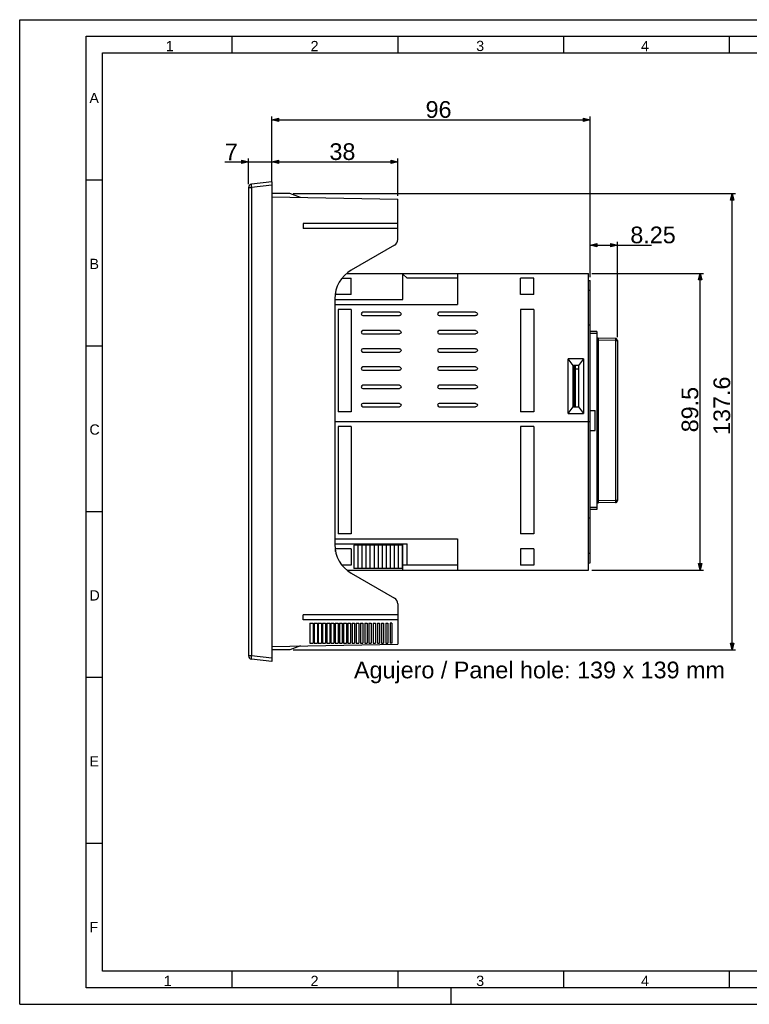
# Model space of a CAD drawing. Extents: x 0 to 420, y 0 to 297.
# Tile 1 of 6: x 0 to 220, y 0 to 297. Entities that reach past the tile are written whole.
import ezdxf

# ---------------------------------------------------------------- set-up
doc = ezdxf.new("R2010")
doc.units = 0
doc.layers.add('CAPA_1', color=7, linetype='CONTINUOUS')

# ---------------------------------------------------------------- blocks, each defined once
blk = doc.blocks.new('*U5')
at = {"layer": 'CAPA_1', "color": 7}
blk.add_solid([(67.02, 253.61), (67.02, 254.61), (69.02, 254.11)], dxfattribs=at)
blk = doc.blocks.new('*U6')
at = {"layer": 'CAPA_1', "color": 7}
blk.add_solid([(78.02, 253.61), (76.02, 254.11), (78.02, 254.61)], dxfattribs=at)
blk = doc.blocks.new('*U7')
at = {"layer": 'CAPA_1', "color": 7}
blk.add_solid([(78.02, 253.61), (76.02, 254.11), (78.02, 254.61)], dxfattribs=at)
blk = doc.blocks.new('*U8')
at = {"layer": 'CAPA_1', "color": 7}
blk.add_solid([(112.02, 253.61), (112.02, 254.61), (114.02, 254.11)], dxfattribs=at)
blk = doc.blocks.new('*U9')
at = {"layer": 'CAPA_1', "color": 7}
blk.add_solid([(78.02, 266.33), (76.02, 266.83), (78.02, 267.33)], dxfattribs=at)
blk = doc.blocks.new('*U10')
at = {"layer": 'CAPA_1', "color": 7}
blk.add_solid([(170.02, 266.33), (170.02, 267.33), (172.02, 266.83)], dxfattribs=at)
blk = doc.blocks.new('*U11')
at = {"layer": 'CAPA_1', "color": 7}
blk.add_solid([(174.02, 228.49), (172.02, 228.99), (174.02, 229.49)], dxfattribs=at)
blk = doc.blocks.new('*U12')
at = {"layer": 'CAPA_1', "color": 7}
blk.add_solid([(178.27, 228.49), (178.27, 229.49), (180.27, 228.99)], dxfattribs=at)
blk = doc.blocks.new('*U13')
at = {"layer": 'CAPA_1', "color": 7}
blk.add_solid([(205.23, 218.49), (204.73, 218.49), (205.23, 220.49)], dxfattribs=at)
at = {"layer": 'CAPA_1', "color": 7, "extrusion": (0, 0, -1)}
blk.add_solid([(-205.23, 218.49), (-205.23, 220.49), (-205.73, 218.49)], dxfattribs=at)
blk = doc.blocks.new('*U14')
at = {"layer": 'CAPA_1', "color": 7, "extrusion": (0, 0, -1)}
for points in [[(-205.23, 130.99), (-204.73, 132.99), (-205.23, 132.99)], [(-205.23, 130.99), (-205.23, 132.99), (-205.73, 132.99)]]:
    blk.add_solid(points, dxfattribs=at)
blk = doc.blocks.new('*U15')
at = {"layer": 'CAPA_1', "color": 7}
blk.add_solid([(214.85, 242.54), (214.35, 242.54), (214.85, 244.54)], dxfattribs=at)
at = {"layer": 'CAPA_1', "color": 7, "extrusion": (0, 0, -1)}
blk.add_solid([(-214.85, 242.54), (-214.85, 244.54), (-215.35, 242.54)], dxfattribs=at)
blk = doc.blocks.new('*U16')
at = {"layer": 'CAPA_1', "color": 7, "extrusion": (0, 0, -1)}
for points in [[(-214.85, 106.94), (-214.35, 108.94), (-214.85, 108.94)], [(-214.85, 106.94), (-214.85, 108.94), (-215.35, 108.94)]]:
    blk.add_solid(points, dxfattribs=at)

msp = doc.modelspace()

# ---------------------------------------------------------------- linework, layer by layer
at = {"layer": 'CAPA_1', "color": 7}
for points in [[(0, 0), (0, 297)], [(0, 297), (420, 297)], [(20.03, 5), (20.03, 292)], [(20.03, 292), (415, 292)], [(64, 292), (64, 287)], [(114, 292), (114, 287)], [(164, 292), (164, 287)], [(214, 292), (214, 287)], [(25, 10), (25, 287)], [(25, 287), (410, 287)], [(76.02, 248.09), (76.02, 267.83)], [(76.02, 266.83), (78.02, 267.33), (78.02, 266.33), (76.02, 266.83)], [(172.02, 266.83), (170.02, 266.33), (170.02, 267.33), (172.02, 266.83)], [(172.02, 219.35), (172.02, 267.83)], [(76.02, 266.83), (172.02, 266.83)], [(61.88, 254.11), (114.02, 254.11)], [(69.02, 254.11), (67.02, 253.61), (67.02, 254.61), (69.02, 254.11)], [(69.02, 247.4), (69.02, 255.11)], [(76.02, 254.11), (78.02, 254.61), (78.02, 253.61), (76.02, 254.11)], [(76.02, 254.11), (78.02, 254.61), (78.02, 253.61), (76.02, 254.11)], [(114.02, 254.11), (112.02, 253.61), (112.02, 254.61), (114.02, 254.11)], [(114.02, 243.87), (114.02, 255.11)], [(25, 248.58), (20.02, 248.58)], [(69.91, 246.4), (69.9, 246.47), (69.89, 246.57), (69.88, 246.67), (69.88, 246.77), (69.87, 246.79), (69.87, 246.89), (69.87, 246.99), (69.86, 247.09), (69.86, 247.12), (69.87, 247.22), (69.88, 247.31), (69.88, 247.32), (69.89, 247.37), (69.9, 247.38), (69.91, 247.39)], [(76.02, 248.09), (69.91, 247.39)], [(76.02, 247.09), (69.91, 246.4)], [(76.02, 248.09), (76.02, 103.39)], [(69.02, 246.4), (69.02, 105.08)], [(69.02, 246.4), (69.91, 246.4)], [(69.91, 246.4), (69.91, 105.08)], [(81.52, 244.54), (76.02, 244.54)], [(84.69, 243.39), (81.52, 244.54)], [(82.52, 244.54), (215.85, 244.54)], [(214.85, 244.54), (215.35, 242.54), (214.35, 242.54), (214.85, 244.54)], [(214.85, 106.94), (214.85, 244.54)], [(76.02, 243.54), (114.02, 242.87)], [(114.02, 230.69), (114.02, 242.87)], [(85.45, 235.54), (85.45, 234.04)], [(114.02, 235.54), (85.45, 235.54)], [(114.02, 234.04), (85.45, 234.04)], [(113.02, 228.96), (100.02, 221.45)], [(172.02, 228.99), (174.02, 229.49), (174.02, 228.49), (172.02, 228.99)], [(172.02, 228.99), (190.57, 228.99)], [(180.27, 228.99), (178.27, 228.49), (178.27, 229.49), (180.27, 228.99)], [(180.27, 201.24), (180.27, 229.99)], [(98.66, 220.49), (171.52, 220.49)], [(115.52, 212.59), (115.52, 220.49)], [(116.82, 218.99), (115.52, 220.29)], [(132.02, 220.49), (132.02, 211.09)], [(171.52, 130.99), (171.52, 220.49)], [(172.52, 220.49), (206.23, 220.49)], [(205.23, 220.49), (205.73, 218.49), (204.73, 218.49), (205.23, 220.49)], [(205.23, 130.99), (205.23, 220.49)], [(97.18, 218.99), (100.02, 218.99)], [(100.02, 214.09), (100.02, 218.99)], [(132.02, 218.99), (116.82, 218.99)], [(151.02, 214.09), (151.02, 218.99)], [(155.02, 218.99), (151.02, 218.99)], [(155.02, 214.09), (155.02, 218.99)], [(171.52, 218.36), (172.02, 218.35)], [(172.02, 133.12), (172.02, 218.35)], [(100.02, 214.09), (95.11, 214.09)], [(95.27, 214.93), (95.27, 214.09)], [(155.02, 214.09), (151.02, 214.09)], [(171.52, 215.44), (171.57, 215.44), (171.62, 215.44), (171.67, 215.44), (171.72, 215.44), (171.77, 215.44), (171.82, 215.43), (171.87, 215.43), (171.92, 215.43), (171.97, 215.43), (172.02, 215.43)], [(95.02, 212.79), (95.02, 138.68)], [(95.02, 212.59), (115.52, 212.59)], [(95.02, 211.09), (132.02, 211.09)], [(96.02, 209.59), (96.02, 178.74)], [(100.02, 209.59), (96.02, 209.59)], [(100.02, 209.59), (100.02, 178.74)], [(114.52, 208.74), (103.52, 208.74)], [(137.52, 208.74), (126.52, 208.74)], [(151.02, 209.59), (151.02, 178.74)], [(155.02, 209.59), (151.02, 209.59)], [(155.02, 209.59), (155.02, 178.74)], [(103.52, 207.74), (114.52, 207.74)], [(126.52, 207.74), (137.52, 207.74)], [(114.52, 203.24), (103.52, 203.24)], [(103.52, 202.24), (114.52, 202.24)], [(137.52, 203.24), (126.52, 203.24)], [(126.52, 202.24), (137.52, 202.24)], [(172.02, 204.85), (171.52, 204.86)], [(174.02, 202.94), (172.02, 202.94)], [(174.02, 202.34), (172.02, 202.34)], [(174.02, 202.94), (174.02, 149.24)], [(174.02, 200.33), (174.61, 200.33)], [(179.68, 200.84), (174.61, 200.93)], [(174.61, 200.33), (174.61, 200.38), (174.61, 200.44), (174.61, 200.5), (174.61, 200.56), (174.61, 200.6), (174.61, 200.66), (174.61, 200.69), (174.61, 200.75), (174.61, 200.79), (174.61, 200.83), (174.61, 200.86), (174.61, 200.88), (174.61, 200.9), (174.61, 200.92), (174.61, 200.92), (174.61, 200.92), (174.61, 200.93), (174.61, 200.93)], [(174.61, 151.85), (174.61, 200.33)], [(179.68, 200.24), (174.61, 200.33)], [(179.68, 200.84), (179.68, 200.84), (179.68, 200.84), (179.68, 200.83), (179.68, 200.83), (179.69, 200.81), (179.69, 200.79), (179.69, 200.77), (179.69, 200.74), (179.69, 200.7), (179.69, 200.66), (179.69, 200.63), (179.69, 200.57), (179.69, 200.53), (179.69, 200.47), (179.69, 200.42), (179.68, 200.36), (179.68, 200.3), (179.68, 200.24)], [(179.68, 200.24), (179.68, 151.94)], [(179.68, 200.24), (180.27, 200.24)], [(180.27, 200.24), (180.27, 151.94)], [(25.02, 198.54), (20.03, 198.54)], [(114.52, 197.74), (103.52, 197.74)], [(103.52, 196.74), (114.52, 196.74)], [(137.52, 197.74), (126.52, 197.74)], [(126.52, 196.74), (137.52, 196.74)], [(165.41, 178.24), (165.41, 194.74)], [(166.91, 192.74), (165.41, 194.74)], [(170.07, 194.74), (165.41, 194.74)], [(170.07, 194.74), (168.57, 192.74)], [(170.07, 194.74), (170.07, 178.24)], [(114.52, 192.24), (103.52, 192.24)], [(103.52, 191.24), (114.52, 191.24)], [(137.52, 192.24), (126.52, 192.24)], [(126.52, 191.24), (137.52, 191.24)], [(166.91, 180.24), (166.91, 192.74)], [(168.57, 192.74), (166.91, 192.74)], [(167.35, 180.24), (167.24, 192.74)], [(167.62, 180.24), (167.62, 192.74)], [(168.57, 191.59), (167.62, 191.59)], [(168.57, 192.74), (168.57, 180.24)], [(114.52, 186.74), (103.52, 186.74)], [(103.52, 185.74), (114.52, 185.74)], [(137.52, 186.74), (126.52, 186.74)], [(126.52, 185.74), (137.52, 185.74)], [(114.52, 181.24), (103.52, 181.24)], [(137.52, 181.24), (126.52, 181.24)], [(100.02, 178.74), (96.02, 178.74)], [(103.52, 180.24), (114.52, 180.24)], [(126.52, 180.24), (137.52, 180.24)], [(155.02, 178.74), (151.02, 178.74)], [(165.41, 178.24), (166.91, 180.24)], [(165.41, 178.24), (170.07, 178.24)], [(166.91, 180.24), (168.57, 180.24)], [(168.57, 180.24), (170.07, 178.24)], [(172.02, 179.09), (173.52, 179.09)], [(173.52, 173.09), (173.52, 179.09)], [(172.02, 175.74), (95.02, 175.74)], [(96.02, 174.24), (96.02, 141.89)], [(100.02, 174.24), (96.02, 174.24)], [(100.02, 174.24), (100.02, 141.89)], [(151.02, 174.24), (151.02, 141.89)], [(155.02, 174.24), (151.02, 174.24)], [(155.02, 174.24), (155.02, 141.89)], [(172.02, 173.09), (173.52, 173.09)], [(174.61, 151.85), (174.02, 151.85)], [(179.68, 151.94), (174.61, 151.85)], [(174.61, 151.25), (174.61, 151.25), (174.61, 151.25), (174.61, 151.25), (174.61, 151.26), (174.61, 151.27), (174.61, 151.29), (174.61, 151.32), (174.61, 151.35), (174.61, 151.38), (174.61, 151.42), (174.61, 151.45), (174.61, 151.51), (174.61, 151.56), (174.61, 151.62), (174.61, 151.67), (174.61, 151.73), (174.61, 151.79), (174.61, 151.85)], [(180.27, 151.94), (179.68, 151.94)], [(179.68, 151.94), (179.68, 151.88), (179.68, 151.82), (179.69, 151.77), (179.69, 151.71), (179.69, 151.66), (179.69, 151.6), (179.69, 151.57), (179.69, 151.51), (179.69, 151.47), (179.69, 151.44), (179.69, 151.41), (179.69, 151.38), (179.69, 151.36), (179.68, 151.35), (179.68, 151.34), (179.68, 151.34), (179.68, 151.34), (179.68, 151.34)], [(25.02, 148.54), (20.03, 148.54)], [(174.02, 149.84), (172.02, 149.84)], [(174.02, 149.24), (172.02, 149.24)], [(179.68, 151.34), (174.61, 151.25)], [(172.02, 146.62), (171.52, 146.61)], [(95.02, 140.39), (132.02, 140.39)], [(100.02, 141.89), (96.02, 141.89)], [(132.02, 140.39), (132.02, 130.99)], [(155.02, 141.89), (151.02, 141.89)], [(95.02, 138.89), (116.82, 138.89)], [(100.02, 137.39), (95.11, 137.39)], [(95.27, 136.55), (95.27, 137.39)], [(100.02, 137.39), (100.02, 132.49)], [(100.82, 138.49), (100.82, 131.49)], [(115.33, 138.49), (100.82, 138.49)], [(102.02, 138.49), (102.02, 131.49)], [(103.23, 138.49), (103.23, 131.49)], [(104.44, 138.49), (104.44, 131.49)], [(105.65, 138.49), (105.65, 131.49)], [(106.86, 138.49), (106.86, 131.49)], [(108.07, 138.49), (108.07, 131.49)], [(109.28, 138.49), (109.28, 131.49)], [(110.49, 138.49), (110.49, 131.49)], [(111.7, 138.49), (111.7, 131.49)], [(112.91, 138.49), (112.91, 131.49)], [(114.12, 138.49), (114.12, 131.49)], [(115.33, 138.49), (115.33, 131.49)], [(115.52, 130.99), (115.52, 138.89)], [(116.82, 132.49), (116.82, 138.89)], [(151.02, 137.39), (151.02, 132.49)], [(155.02, 137.39), (151.02, 137.39)], [(155.02, 137.39), (155.02, 132.49)], [(171.52, 136.04), (171.57, 136.04), (171.62, 136.04), (171.67, 136.04), (171.72, 136.04), (171.77, 136.04), (171.82, 136.04), (171.87, 136.04), (171.92, 136.04), (171.97, 136.04), (172.02, 136.04)], [(100.02, 132.49), (97.18, 132.49)], [(98.66, 130.99), (171.52, 130.99)], [(115.33, 131.49), (100.82, 131.49)], [(132.02, 132.49), (115.52, 132.49)], [(155.02, 132.49), (151.02, 132.49)], [(171.52, 133.11), (172.02, 133.12)], [(172.52, 130.99), (206.23, 130.99)], [(205.23, 130.99), (204.73, 132.99), (205.73, 132.99), (205.23, 130.99)], [(100.02, 130.02), (113.02, 122.51)], [(114.02, 120.78), (114.02, 108.6)], [(85.45, 115.94), (85.45, 117.44)], [(114.02, 117.44), (85.45, 117.44)], [(114.02, 115.94), (85.45, 115.94)], [(87.52, 114.94), (87.52, 108.94)], [(87.52, 114.94), (88.52, 114.94)], [(88.52, 114.94), (88.52, 108.94)], [(88.8, 114.94), (88.8, 108.94)], [(88.8, 114.94), (89.77, 114.94)], [(89.77, 114.94), (89.77, 108.94)], [(90.07, 114.94), (90.07, 108.94)], [(90.07, 114.94), (91.02, 114.94)], [(91.02, 114.94), (91.02, 108.94)], [(91.34, 114.94), (91.34, 108.94)], [(91.34, 114.94), (92.27, 114.94)], [(92.27, 114.94), (92.27, 108.94)], [(92.61, 114.94), (92.61, 108.94)], [(92.61, 114.94), (93.52, 114.94)], [(93.52, 114.94), (93.52, 108.94)], [(93.88, 114.94), (93.88, 108.94)], [(93.88, 114.94), (94.77, 114.94)], [(94.77, 114.94), (94.77, 108.94)], [(95.16, 114.94), (95.16, 108.94)], [(95.16, 114.94), (96.02, 114.94)], [(96.02, 114.94), (96.02, 108.94)], [(96.43, 114.94), (96.43, 108.94)], [(96.43, 114.94), (97.27, 114.94)], [(97.27, 114.94), (97.27, 108.94)], [(97.7, 114.94), (97.7, 108.94)], [(97.7, 114.94), (98.52, 114.94)], [(98.52, 114.94), (98.52, 108.94)], [(98.97, 114.94), (98.97, 108.94)], [(98.97, 114.94), (99.77, 114.94)], [(99.77, 114.94), (99.77, 108.94)], [(100.25, 114.94), (100.25, 108.94)], [(100.25, 114.94), (101.02, 114.94)], [(101.02, 114.94), (101.02, 108.94)], [(101.52, 114.94), (101.52, 108.94)], [(101.52, 114.94), (102.27, 114.94)], [(102.27, 114.94), (102.27, 108.94)], [(102.79, 114.94), (102.79, 108.94)], [(102.79, 114.94), (103.52, 114.94)], [(103.52, 114.94), (103.52, 108.94)], [(104.06, 114.94), (104.06, 108.94)], [(104.06, 114.94), (104.77, 114.94)], [(104.77, 114.94), (104.77, 108.94)], [(105.33, 114.94), (105.33, 108.94)], [(105.33, 114.94), (106.02, 114.94)], [(106.02, 114.94), (106.02, 108.94)], [(106.61, 114.94), (106.61, 108.94)], [(106.61, 114.94), (107.27, 114.94)], [(107.27, 114.94), (107.27, 108.94)], [(107.88, 114.94), (107.88, 108.94)], [(107.88, 114.94), (108.52, 114.94)], [(108.52, 114.94), (108.52, 108.94)], [(109.15, 114.94), (109.15, 108.94)], [(109.15, 114.94), (109.77, 114.94)], [(109.77, 114.94), (109.77, 108.94)], [(110.42, 114.94), (110.42, 108.94)], [(110.42, 114.94), (111.02, 114.94)], [(111.02, 114.94), (111.02, 108.94)], [(111.7, 114.94), (111.7, 108.94)], [(112.27, 114.94), (111.7, 114.94)], [(112.27, 114.94), (112.27, 108.94)], [(76.02, 107.94), (114.02, 108.6)], [(81.52, 106.94), (76.02, 106.94)], [(84.69, 108.09), (81.52, 106.94)], [(82.52, 106.94), (215.85, 106.94)], [(87.52, 108.94), (88.52, 108.94)], [(88.8, 108.94), (89.77, 108.94)], [(90.07, 108.94), (91.02, 108.94)], [(91.34, 108.94), (92.27, 108.94)], [(92.61, 108.94), (93.52, 108.94)], [(93.88, 108.94), (94.77, 108.94)], [(95.16, 108.94), (96.02, 108.94)], [(96.43, 108.94), (97.27, 108.94)], [(97.7, 108.94), (98.52, 108.94)], [(98.97, 108.94), (99.77, 108.94)], [(100.25, 108.94), (101.02, 108.94)], [(101.52, 108.94), (102.27, 108.94)], [(102.79, 108.94), (103.52, 108.94)], [(104.06, 108.94), (104.77, 108.94)], [(105.33, 108.94), (106.02, 108.94)], [(106.61, 108.94), (107.27, 108.94)], [(107.88, 108.94), (108.52, 108.94)], [(109.15, 108.94), (109.77, 108.94)], [(110.42, 108.94), (111.02, 108.94)], [(112.27, 108.94), (111.7, 108.94)], [(214.85, 106.94), (214.35, 108.94), (215.35, 108.94), (214.85, 106.94)], [(69.91, 105.08), (69.02, 105.08)], [(69.91, 104.08), (69.9, 104.09), (69.89, 104.11), (69.88, 104.15), (69.88, 104.16), (69.87, 104.26), (69.87, 104.28), (69.86, 104.38), (69.86, 104.4), (69.87, 104.5), (69.87, 104.6), (69.88, 104.7), (69.88, 104.78), (69.89, 104.88), (69.9, 104.98), (69.91, 105.08)], [(76.02, 104.38), (69.91, 105.08)], [(76.02, 103.39), (69.91, 104.08)], [(25.02, 98.54), (20.03, 98.54)], [(25.03, 48.5), (20.05, 48.5)], [(410, 10), (25, 10)], [(64, 10), (64, 5)], [(114, 10), (114, 5)], [(164, 10), (164, 5)], [(214, 10), (214, 5)], [(415, 5), (20.03, 5)], [(130, 5), (130, 0)], [(0, 0), (420, 0)]]:
    msp.add_lwpolyline(points, dxfattribs=at)
at = {"layer": 'CAPA_1'}
for points in [[(76.02, 266.83), (78.02, 267.33), (78.02, 266.33), (76.02, 266.83)], [(172.02, 266.83), (170.02, 266.33), (170.02, 267.33), (172.02, 266.83)], [(69.02, 254.11), (67.02, 253.61), (67.02, 254.61), (69.02, 254.11)], [(76.02, 254.11), (78.02, 254.61), (78.02, 253.61), (76.02, 254.11)], [(76.02, 254.11), (78.02, 254.61), (78.02, 253.61), (76.02, 254.11)], [(114.02, 254.11), (112.02, 253.61), (112.02, 254.61), (114.02, 254.11)], [(214.85, 244.54), (215.35, 242.54), (214.35, 242.54), (214.85, 244.54)], [(172.02, 228.99), (174.02, 229.49), (174.02, 228.49), (172.02, 228.99)], [(180.27, 228.99), (178.27, 228.49), (178.27, 229.49), (180.27, 228.99)], [(205.23, 220.49), (205.73, 218.49), (204.73, 218.49), (205.23, 220.49)], [(205.23, 130.99), (204.73, 132.99), (205.73, 132.99), (205.23, 130.99)], [(214.85, 106.94), (214.35, 108.94), (215.35, 108.94), (214.85, 106.94)]]:
    msp.add_lwpolyline(points, dxfattribs=at)
at = {"layer": 'CAPA_1', "color": 7}
for points in [[(69.91, 247.39), (69.4, 247.33), (69.02, 246.91), (69.02, 246.4)], [(113.02, 228.96), (113.64, 229.32), (114.02, 229.98), (114.02, 230.69)], [(100.02, 221.45), (96.93, 219.67), (95.02, 216.37), (95.02, 212.79)], [(103.52, 208.74), (103.25, 208.74), (103.02, 208.51), (103.02, 208.24)], [(103.02, 208.24), (103.02, 207.96), (103.25, 207.74), (103.52, 207.74)], [(114.52, 208.74), (114.7, 208.74), (114.87, 208.64), (114.96, 208.49)], [(114.96, 207.99), (114.87, 207.83), (114.7, 207.74), (114.52, 207.74)], [(114.96, 208.49), (115.05, 208.33), (115.05, 208.14), (114.96, 207.99)], [(126.52, 208.74), (126.25, 208.74), (126.02, 208.51), (126.02, 208.24)], [(126.02, 208.24), (126.02, 207.96), (126.25, 207.74), (126.52, 207.74)], [(137.52, 208.74), (137.7, 208.74), (137.87, 208.64), (137.96, 208.49)], [(137.96, 207.99), (137.87, 207.83), (137.7, 207.74), (137.52, 207.74)], [(137.96, 208.49), (138.05, 208.33), (138.05, 208.14), (137.96, 207.99)], [(103.52, 203.24), (103.25, 203.24), (103.02, 203.01), (103.02, 202.74)], [(103.02, 202.74), (103.02, 202.46), (103.25, 202.24), (103.52, 202.24)], [(114.52, 203.24), (114.7, 203.24), (114.87, 203.14), (114.96, 202.99)], [(114.96, 202.49), (114.87, 202.33), (114.7, 202.24), (114.52, 202.24)], [(114.96, 202.99), (115.05, 202.83), (115.05, 202.64), (114.96, 202.49)], [(126.52, 203.24), (126.25, 203.24), (126.02, 203.01), (126.02, 202.74)], [(126.02, 202.74), (126.02, 202.46), (126.25, 202.24), (126.52, 202.24)], [(137.52, 203.24), (137.7, 203.24), (137.87, 203.14), (137.96, 202.99)], [(137.96, 202.49), (137.87, 202.33), (137.7, 202.24), (137.52, 202.24)], [(137.96, 202.99), (138.05, 202.83), (138.05, 202.64), (137.96, 202.49)], [(174.02, 201.53), (174.02, 201.2), (174.28, 200.93), (174.61, 200.93)], [(180.27, 200.24), (180.27, 200.57), (180.01, 200.83), (179.68, 200.84)], [(103.52, 197.74), (103.25, 197.74), (103.02, 197.51), (103.02, 197.24)], [(103.02, 197.24), (103.02, 196.96), (103.25, 196.74), (103.52, 196.74)], [(114.52, 197.74), (114.7, 197.74), (114.87, 197.64), (114.96, 197.49)], [(114.96, 196.99), (114.87, 196.83), (114.7, 196.74), (114.52, 196.74)], [(114.96, 197.49), (115.05, 197.33), (115.05, 197.14), (114.96, 196.99)], [(126.52, 197.74), (126.25, 197.74), (126.02, 197.51), (126.02, 197.24)], [(126.02, 197.24), (126.02, 196.96), (126.25, 196.74), (126.52, 196.74)], [(137.52, 197.74), (137.7, 197.74), (137.87, 197.64), (137.96, 197.49)], [(137.96, 196.99), (137.87, 196.83), (137.7, 196.74), (137.52, 196.74)], [(137.96, 197.49), (138.05, 197.33), (138.05, 197.14), (137.96, 196.99)], [(103.52, 192.24), (103.25, 192.24), (103.02, 192.01), (103.02, 191.74)], [(103.02, 191.74), (103.02, 191.46), (103.25, 191.24), (103.52, 191.24)], [(114.52, 192.24), (114.7, 192.24), (114.87, 192.14), (114.96, 191.99)], [(114.96, 191.49), (114.87, 191.33), (114.7, 191.24), (114.52, 191.24)], [(114.96, 191.99), (115.05, 191.83), (115.05, 191.64), (114.96, 191.49)], [(126.52, 192.24), (126.25, 192.24), (126.02, 192.01), (126.02, 191.74)], [(126.02, 191.74), (126.02, 191.46), (126.25, 191.24), (126.52, 191.24)], [(137.52, 192.24), (137.7, 192.24), (137.87, 192.14), (137.96, 191.99)], [(137.96, 191.49), (137.87, 191.33), (137.7, 191.24), (137.52, 191.24)], [(137.96, 191.99), (138.05, 191.83), (138.05, 191.64), (137.96, 191.49)], [(103.52, 186.74), (103.25, 186.74), (103.02, 186.51), (103.02, 186.24)], [(103.02, 186.24), (103.02, 185.96), (103.25, 185.74), (103.52, 185.74)], [(114.52, 186.74), (114.7, 186.74), (114.87, 186.64), (114.96, 186.49)], [(114.96, 185.99), (114.87, 185.83), (114.7, 185.74), (114.52, 185.74)], [(114.96, 186.49), (115.05, 186.33), (115.05, 186.14), (114.96, 185.99)], [(126.52, 186.74), (126.25, 186.74), (126.02, 186.51), (126.02, 186.24)], [(126.02, 186.24), (126.02, 185.96), (126.25, 185.74), (126.52, 185.74)], [(137.52, 186.74), (137.7, 186.74), (137.87, 186.64), (137.96, 186.49)], [(137.96, 185.99), (137.87, 185.83), (137.7, 185.74), (137.52, 185.74)], [(137.96, 186.49), (138.05, 186.33), (138.05, 186.14), (137.96, 185.99)], [(103.52, 181.24), (103.25, 181.24), (103.02, 181.01), (103.02, 180.74)], [(114.52, 181.24), (114.7, 181.24), (114.87, 181.14), (114.96, 180.99)], [(126.52, 181.24), (126.25, 181.24), (126.02, 181.01), (126.02, 180.74)], [(137.52, 181.24), (137.7, 181.24), (137.87, 181.14), (137.96, 180.99)], [(103.02, 180.74), (103.02, 180.46), (103.25, 180.24), (103.52, 180.24)], [(114.96, 180.49), (114.87, 180.33), (114.7, 180.24), (114.52, 180.24)], [(114.96, 180.99), (115.05, 180.83), (115.05, 180.64), (114.96, 180.49)], [(126.02, 180.74), (126.02, 180.46), (126.25, 180.24), (126.52, 180.24)], [(137.96, 180.49), (137.87, 180.33), (137.7, 180.24), (137.52, 180.24)], [(137.96, 180.99), (138.05, 180.83), (138.05, 180.64), (137.96, 180.49)], [(179.68, 151.34), (180.01, 151.34), (180.27, 151.61), (180.27, 151.94)], [(174.61, 151.25), (174.28, 151.24), (174.02, 150.98), (174.02, 150.65)], [(95.02, 138.68), (95.02, 135.11), (96.93, 131.81), (100.02, 130.02)], [(114.02, 120.78), (114.02, 121.5), (113.64, 122.16), (113.02, 122.51)], [(69.02, 105.08), (69.02, 104.57), (69.4, 104.14), (69.91, 104.08)]]:
    msp.add_open_spline(points, degree=3, dxfattribs=at)

# ---------------------------------------------------------------- block references
for name in ['*U9', '*U10', '*U5', '*U6', '*U7', '*U8', '*U15', '*U11', '*U12', '*U13', '*U14', '*U16']:
    msp.add_blockref(name, (0, 0), dxfattribs=at)

# ---------------------------------------------------------------- texts
at = {"layer": 'CAPA_1', "color": 7, "attachment_point": 7}
for s, insert, char_height in [('\\fArial|b0|i0|c0|p34;\\W1;1', (44.06, 287.5), 3.094), ('\\fArial|b0|i0|c0|p34;\\W1;2', (87.73, 287.5), 3.094), ('\\fArial|b0|i0|c0|p34;\\W1;3', (137.68, 287.5), 3.094), ('\\fArial|b0|i0|c0|p34;\\W1;4', (187.38, 287.5), 3.094), ('\\fArial|b0|i0|c0|p34;\\W1;A', (21.02, 271.83), 3.094), ('\\fArial|b0|i0|c0|p34;\\W1;96', (122.42, 267.33), 5.0377), ('\\fArial|b0|i0|c0|p34;\\W1;7', (61.88, 254.61), 5.0377), ('\\fArial|b0|i0|c0|p34;\\W1;38', (93.42, 254.61), 5.0377), ('\\fArial|b0|i0|c0|p34;\\W1;8.25', (184.17, 229.49), 5.0377), ('\\fArial|b0|i0|c0|p34;\\W1;B', (21.03, 221.79), 3.094), ('\\fArial|b0|i0|c0|p34;\\W1;C', (21.03, 171.79), 3.094), ('\\fArial|b0|i0|c0|p34;\\W1;D', (21.03, 121.79), 3.094), ('\\fArial|b0|i0|c0|p34;\\W1;Agujero / Panel hole: 139 x 139 mm', (100.82, 96.81), 5.0377), ('\\fArial|b0|i0|c0|p34;\\W1;E', (21.05, 71.75), 3.094), ('\\fArial|b0|i0|c0|p34;\\W1;F', (21.05, 21.75), 3.094), ('\\fArial|b0|i0|c0|p34;\\W1;1', (43.42, 5.5), 3.094), ('\\fArial|b0|i0|c0|p34;\\W1;2', (87.73, 5.5), 3.094), ('\\fArial|b0|i0|c0|p34;\\W1;3', (137.68, 5.5), 3.094), ('\\fArial|b0|i0|c0|p34;\\W1;4', (187.38, 5.5), 3.094)]:
    msp.add_mtext(s, dxfattribs=dict(at, insert=insert, char_height=char_height))
at = {"layer": 'CAPA_1', "color": 7, "char_height": 5.0377, "attachment_point": 7, "rotation": 90}
for s, insert in [('\\fArial|b0|i0|c0|p34;\\W1;137.6', (214.35, 171.74)), ('\\fArial|b0|i0|c0|p34;\\W1;89.5', (204.73, 172.54))]:
    msp.add_mtext(s, dxfattribs=dict(at, insert=insert))

doc.saveas('drawing.dxf')
